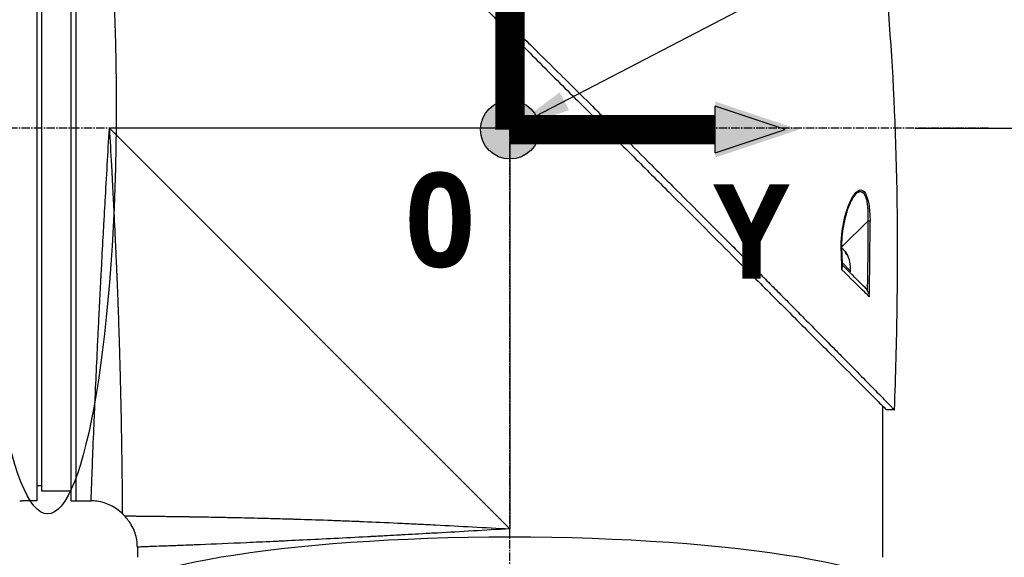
# Model space of a CAD drawing. Header units: millimetres. Extents: x 0 to 4378, y 0 to 2376.
# Tile 120 of 224: x 1632 to 1833, y 769 to 879. Entities that reach past the tile are written whole.
import ezdxf

# ---------------------------------------------------------------- set-up
doc = ezdxf.new("R2010")
doc.units = ezdxf.units.MM
doc.header["$LTSCALE"] = 0.2
doc.linetypes.add('CENTER2', pattern=[1.125, 0.75, -0.125, 0.125, -0.125])
for name, color, linetype in [('02_Center Line', 1, 'CENTER2'), ('07_Special Line2', 76, 'Continuous'), ('12_Before Rev.Num.', 5, 'Continuous'), ('13_After Rev.Num.', 6, 'Continuous')]:
    doc.layers.add(name, color=color, linetype=linetype)
doc.layers.add('14_Mark', color=7, linetype='Continuous', true_color=0xe03c31)
doc.styles.add('Rainbow-5.0 Style', font='malgunsl.ttf')
doc.dimstyles.new('Rainbow-5.0 Style', dxfattribs={"dimtxt": 4, "dimasz": 2.5, "dimexe": 1, "dimexo": 1, "dimgap": 1, "dimtad": 1, "dimdsep": 46, "dimtxsty": 'Rainbow-5.0 Style', "dimcen": 0, "dimclrd": 251, "dimclre": 251, "dimclrt": 7, "dimazin": 3, "dimtp": 0.1, "dimtm": 0.1, "dimtfac": 0.61, "dimtmove": 0, "dimatfit": 3, "dimfxl": 1, "dimlwd": -1, "dimlwe": -1, "dimarcsym": 1})

# ---------------------------------------------------------------- blocks, each defined once
blk = doc.blocks.new('*D128')
at = {"color": 251, "linetype": 'ByBlock', "transparency": 16777216}
for p, q in [((1814.42, 856.68), (1943.4, 856.68)), ((1939.4, 669.68), (1939.4, 846.68)), ((1833.81, 659.68), (1943.4, 659.68))]:
    blk.add_line(p, q, dxfattribs=at)
at = {"color": 251, "transparency": 16777216}
for points in [[(1937.74, 846.68), (1941.07, 846.68), (1939.4, 856.68)], [(1937.74, 669.68), (1941.07, 669.68), (1939.4, 659.68)]]:
    blk.add_solid(points, dxfattribs=at)
at = {"layer": 'Defpoints', "color": 0, "transparency": 16777216}
for p in [(1810.42, 856.68), (1939.4, 856.68), (1829.81, 659.68)]:
    blk.add_point(p, dxfattribs=at)
at = {"color": 7, "transparency": 16777216, "insert": (1927.09, 758.18), "char_height": 16, "attachment_point": 5, "rotation": 90, "style": 'Rainbow-5.0 Style'}
blk.add_mtext('197', dxfattribs=at)
blk = doc.blocks.new('*D129')
at = {"color": 251, "linetype": 'ByBlock', "transparency": 16777216}
for p, q in [((1723.88, 1269.38), (1891.38, 1269.38)), ((1887.38, 866.68), (1887.38, 1259.38)), ((1814.42, 856.68), (1891.38, 856.68))]:
    blk.add_line(p, q, dxfattribs=at)
at = {"color": 251, "transparency": 16777216}
for points in [[(1885.72, 1259.38), (1889.05, 1259.38), (1887.38, 1269.38)], [(1885.72, 866.68), (1889.05, 866.68), (1887.38, 856.68)]]:
    blk.add_solid(points, dxfattribs=at)
at = {"layer": 'Defpoints', "color": 0, "transparency": 16777216}
for p in [(1719.88, 1269.38), (1887.38, 1269.38), (1810.42, 856.68)]:
    blk.add_point(p, dxfattribs=at)
at = {"color": 7, "transparency": 16777216, "insert": (1875.09, 1063.03), "char_height": 16, "attachment_point": 5, "rotation": 90, "style": 'Rainbow-5.0 Style'}
blk.add_mtext('412.7', dxfattribs=at)
blk = doc.blocks.new('*D132')
at = {"color": 251, "linetype": 'ByBlock', "transparency": 16777216}
for p, q in [((1638.55, 1756.68), (1943.4, 1756.68)), ((1939.4, 1746.68), (1939.4, 866.68)), ((1814.42, 856.68), (1943.4, 856.68))]:
    blk.add_line(p, q, dxfattribs=at)
at = {"color": 251, "transparency": 16777216}
for points in [[(1937.74, 1746.68), (1941.07, 1746.68), (1939.4, 1756.68)], [(1937.74, 866.68), (1941.07, 866.68), (1939.4, 856.68)]]:
    blk.add_solid(points, dxfattribs=at)
at = {"layer": 'Defpoints', "color": 0, "transparency": 16777216}
for p in [(1634.55, 1756.68), (1810.42, 856.68), (1939.4, 856.68)]:
    blk.add_point(p, dxfattribs=at)
at = {"color": 7, "transparency": 16777216, "insert": (1927.12, 1306.68), "char_height": 16, "attachment_point": 5, "rotation": 90, "style": 'Rainbow-5.0 Style'}
blk.add_mtext('900', dxfattribs=at)
blk = doc.blocks.new('Blk$A37R2-3W24R')
for p, q in [((-96.5, 273), (-96.5, 121)), ((-89.5, 121), (-89.5, 273)), ((-88.5, 121), (-88.5, 273)), ((-95.5, 123), (-95.5, 271)), ((0.74, 215.65), (0, 197)), ((5.5, 212.65), (5.5, 212.65)), ((7.47, 210.71), (7.48, 210.7)), ((0, 197), (-81.7, 197)), ((-81.7, 197), (0, 115.3)), ((0, 197), (18.64, 197.74)), ((0, 197), (0, 115.3)), ((70.44, 183.45), (70.44, 183.45)), ((38.28, 180.07), (38.28, 180.07)), ((73.01, 178.06), (67.65, 172.7)), ((67.58, 172.62), (67.58, 172.62)), ((67.58, 172.58), (67.58, 172.58)), ((68.34, 171.81), (68.38, 171.85)), ((68.61, 171.27), (68.73, 171.39)), ((67.76, 169.57), (69.46, 167.86)), ((69.46, 167.86), (69.26, 167.66)), ((65.98, 152.21), (65.98, 152.2)), ((65.98, 152.2), (65.98, 152.2)), ((68.19, 149.96), (68.19, 149.96)), ((68.21, 149.94), (68.21, 149.94)), ((76, 140.38), (76, 109.5)), ((78.44, 139.55), (76.84, 139.55)), ((-96.5, 124.13), (-95.5, 124.11)), ((-89.5, 123), (-95.5, 123)), ((-96.5, 121), (-99.5, 121)), ((-89.5, 121), (-85.43, 121)), ((-79.06, 118.36), (-78.64, 117.94)), ((-76, 111.57), (-76, 109.5))]:
    blk.add_line(p, q)
blk.add_arc((63.39, 168.44), 6.1, 354.6019, 29.6514)
for centre, major_axis, ratio, start_param, end_param in [((72.99, 178.04), (0.5, 0.001), 0.036993, 0.389718, 1.533742), ((-276, -461.66), (295.9, 797.97), 0.23298, 5.692342, 5.723691), ((-508.19, -1020.35), (-531.39, -1363.29), 0.183375, 2.684579, 2.706041), ((67.16, 172.21), (0.5, 0.019), 0.035577, 5.730867, 6.283186), ((-546.92, 149.07), (-456.39, 412.71), 0.998727, 3.908319, 3.915049), ((63.22, 168.61), (4.29, 4.29), 0.920715, 5.920984, 6.02203), ((64.79, 167.04), (4.04, 4.04), 0.390236, 6.173187, 6.393184), ((63.56, 168.26), (4.29, 4.29), 0.920715, 5.920984, 6.02203), ((-508.18, -1020.33), (-531.38, -1363.27), 0.183376, 2.655575, 2.684576)]:
    blk.add_ellipse(centre, major_axis=major_axis, ratio=ratio, start_param=start_param, end_param=end_param)
for points, knots in [([(-57.45, 275.44), (-57.45, 275.44), (-57.41, 275.4), (-57.34, 275.33), (-57.3, 275.29), (-57.26, 275.24), (-57.2, 275.19), (-57.15, 275.13), (-57.08, 275.06), (-57.01, 274.99), (-56.86, 274.84), (-56.68, 274.65), (-56.46, 274.43), (-56.35, 274.32), (-56.23, 274.2), (-56.1, 274.07), (-55.98, 273.95), (-55.84, 273.81), (-55.7, 273.67), (-55.7, 273.66), (-55.69, 273.66), (-55.69, 273.65), (-55.4, 273.36), (-55.08, 273.03), (-54.72, 272.67), (-54.54, 272.49), (-54.36, 272.3), (-54.16, 272.11), (-53.97, 271.91), (-53.77, 271.71), (-53.56, 271.49), (-53.14, 271.07), (-52.69, 270.62), (-52.22, 270.14), (-51.76, 269.67), (-51.27, 269.18), (-50.76, 268.66), (-50.74, 268.64), (-50.73, 268.63), (-50.71, 268.61), (-49.67, 267.56), (-48.53, 266.4), (-47.3, 265.17), (-46.69, 264.55), (-46.06, 263.91), (-45.41, 263.25), (-44.76, 262.6), (-44.08, 261.92), (-43.4, 261.23), (-42.7, 260.53), (-41.99, 259.82), (-41.27, 259.09), (-40.54, 258.36), (-39.8, 257.61), (-39.04, 256.85), (-38.29, 256.09), (-37.52, 255.31), (-36.73, 254.53), (-35.95, 253.74), (-35.15, 252.94), (-34.35, 252.13), (-34.29, 252.08), (-34.23, 252.02), (-34.18, 251.96), (-33.42, 251.21), (-32.65, 250.44), (-31.87, 249.67), (-31.04, 248.84), (-30.2, 248.01), (-29.34, 247.16), (-28.07, 245.89), (-26.76, 244.6), (-25.44, 243.28), (-25, 242.85), (-24.56, 242.41), (-24.12, 241.97), (-23.89, 241.75), (-23.67, 241.52), (-23.44, 241.3), (-22.77, 240.63), (-22.1, 239.96), (-21.42, 239.29), (-20.06, 237.95), (-18.69, 236.59), (-17.3, 235.21), (-15.92, 233.84), (-14.52, 232.45), (-13.1, 231.05), (-13.01, 230.96), (-12.93, 230.88), (-12.84, 230.79), (-9.15, 227.13), (-5.38, 223.4), (-1.57, 219.63), (-1.47, 219.53), (-1.38, 219.44), (-1.28, 219.35), (-0.32, 218.4), (0.64, 217.44), (1.61, 216.49), (2.58, 215.53), (3.55, 214.57), (4.53, 213.61), (6.48, 211.69), (8.42, 209.77), (10.36, 207.85), (10.45, 207.77), (10.53, 207.69), (10.61, 207.61), (12.57, 205.67), (14.52, 203.74), (16.47, 201.81), (17.45, 200.85), (18.42, 199.88), (19.39, 198.92), (20.36, 197.95), (21.33, 196.99), (22.3, 196.03), (22.36, 195.97), (22.42, 195.91), (22.48, 195.85), (24.4, 193.93), (26.32, 192.02), (28.22, 190.13), (29.16, 189.18), (30.11, 188.24), (31.05, 187.3), (31.99, 186.36), (32.93, 185.42), (33.86, 184.49), (33.9, 184.45), (33.95, 184.4), (34, 184.35), (35.88, 182.48), (37.74, 180.61), (39.57, 178.78), (41.4, 176.94), (43.21, 175.14), (44.98, 173.36), (45.87, 172.47), (46.75, 171.59), (47.62, 170.71), (48.49, 169.84), (49.35, 168.97), (50.21, 168.11), (51.06, 167.25), (51.9, 166.41), (52.73, 165.57), (53.57, 164.73), (54.39, 163.91), (55.2, 163.09), (55.21, 163.07), (55.23, 163.06), (55.25, 163.04), (56.06, 162.22), (56.86, 161.42), (57.64, 160.62), (58.43, 159.83), (59.2, 159.05), (59.96, 158.28), (60.72, 157.52), (61.47, 156.77), (62.19, 156.03), (63.65, 154.56), (65.04, 153.16), (66.35, 151.82), (66.68, 151.49), (67.01, 151.16), (67.33, 150.83), (67.65, 150.51), (67.96, 150.19), (68.27, 149.88), (69.51, 148.63), (70.66, 147.46), (71.71, 146.39), (71.72, 146.39), (71.72, 146.38), (71.72, 146.38), (72.25, 145.85), (72.75, 145.34), (73.22, 144.86), (73.7, 144.38), (74.14, 143.92), (74.56, 143.5), (74.98, 143.08), (75.36, 142.68), (75.72, 142.32), (76.07, 141.96), (76.39, 141.63), (76.68, 141.34), (76.97, 141.05), (77.22, 140.79), (77.44, 140.56), (77.55, 140.45), (77.65, 140.35), (77.75, 140.26), (77.84, 140.16), (77.92, 140.08), (78, 140), (78.14, 139.85), (78.25, 139.74), (78.33, 139.66), (78.4, 139.59), (78.44, 139.55), (78.44, 139.55)], [0, 0, 0, 0, 0.0041991, 0.0041991, 0.0041991, 0.0062987, 0.0062987, 0.0062987, 0.0083983, 0.0083983, 0.0083983, 0.0125974, 0.0125974, 0.0125974, 0.014697, 0.014697, 0.014697, 0.0167965, 0.0167965, 0.0167965, 0.0168599, 0.0168599, 0.0168599, 0.0210764, 0.0210764, 0.0210764, 0.0231847, 0.0231847, 0.0231847, 0.025293, 0.025293, 0.025293, 0.0295096, 0.0295096, 0.0295096, 0.0335924, 0.0335924, 0.0335924, 0.0337261, 0.0337261, 0.0337261, 0.0420526, 0.0420526, 0.0420526, 0.0462159, 0.0462159, 0.0462159, 0.0503791, 0.0503791, 0.0503791, 0.0545745, 0.0545745, 0.0545745, 0.0587698, 0.0587698, 0.0587698, 0.0629602, 0.0629602, 0.0629602, 0.0671505, 0.0671505, 0.0671505, 0.0674414, 0.0674414, 0.0674414, 0.0713694, 0.0713694, 0.0713694, 0.0755743, 0.0755743, 0.0755743, 0.0818817, 0.0818817, 0.0818817, 0.0839768, 0.0839768, 0.0839768, 0.0850355, 0.0850355, 0.0850355, 0.0881892, 0.0881892, 0.0881892, 0.0944966, 0.0944966, 0.0944966, 0.1008041, 0.1008041, 0.1008041, 0.1011921, 0.1011921, 0.1011921, 0.1176445, 0.1176445, 0.1176445, 0.1180502, 0.1180502, 0.1180502, 0.1221943, 0.1221943, 0.1221943, 0.1263384, 0.1263384, 0.1263384, 0.1346266, 0.1346266, 0.1346266, 0.1349824, 0.1349824, 0.1349824, 0.143338, 0.143338, 0.143338, 0.1475158, 0.1475158, 0.1475158, 0.1516936, 0.1516936, 0.1516936, 0.1519551, 0.1519551, 0.1519551, 0.160293, 0.160293, 0.160293, 0.164462, 0.164462, 0.164462, 0.168631, 0.168631, 0.168631, 0.1688379, 0.1688379, 0.1688379, 0.1772635, 0.1772635, 0.1772635, 0.1856891, 0.1856891, 0.1856891, 0.1899019, 0.1899019, 0.1899019, 0.1941147, 0.1941147, 0.1941147, 0.1983275, 0.1983275, 0.1983275, 0.2025403, 0.2025403, 0.2025403, 0.2026348, 0.2026348, 0.2026348, 0.206856, 0.206856, 0.206856, 0.2110771, 0.2110771, 0.2110771, 0.2152983, 0.2152983, 0.2152983, 0.2237405, 0.2237405, 0.2237405, 0.2258511, 0.2258511, 0.2258511, 0.2279617, 0.2279617, 0.2279617, 0.2364039, 0.2364039, 0.2364039, 0.2364237, 0.2364237, 0.2364237, 0.240644, 0.240644, 0.240644, 0.2448644, 0.2448644, 0.2448644, 0.2490847, 0.2490847, 0.2490847, 0.253305, 0.253305, 0.253305, 0.2575358, 0.2575358, 0.2575358, 0.2596491, 0.2596491, 0.2596491, 0.2617623, 0.2617623, 0.2617623, 0.2659889, 0.2659889, 0.2659889, 0.2702154, 0.2702154, 0.2702154, 0.2702154]), ([(-57.45, 273.84), (-57.45, 273.84), (-57.15, 273.54), (-56.01, 272.39), (-55.18, 271.55), (-51.97, 268.36), (-48.95, 265.35), (-43.01, 259.4), (-40.39, 256.78), (-36.53, 252.92), (-35.43, 251.82), (-33.82, 250.21), (-33.32, 249.71), (-30.42, 246.81), (-27.93, 244.31), (-21.31, 237.69), (-17.07, 233.45), (-10.42, 226.81), (-8.07, 224.45), (-4.64, 221.03), (-3.58, 219.97), (-1.76, 218.14), (-1.01, 217.38), (0.06, 216.32), (0.37, 216.01), (0.95, 215.43), (1.24, 215.15), (1.52, 214.87)], [-12.224149, -12.224149, -12.224149, -12.224149, -11.037359, -11.037359, -9.877095, -9.877095, -7.592298, -7.592298, -6.07984, -6.07984, -5.495393, -5.495393, -5.239423, -5.239423, -4.019638, -4.019638, -2.082992, -2.082992, -1.043435, -1.043435, -0.581051, -0.581051, -0.251822, -0.251822, -0.120605, -0.120605, -0.000021, -0.000021, -0.000021, -0.000021]), ([(1.52, 214.87), (4.23, 212.18), (6.94, 209.42), (12.41, 203.95), (15.17, 201.25), (17.86, 198.55)], [-2.319062, -2.319062, -2.319062, -2.319062, -1.1611, -1.1611, -0.001522, -0.001522, -0.001522, -0.001522]), ([(-85.43, 121), (-85.43, 121), (-85.42, 121.12), (-85.41, 121.37), (-85.41, 121.61), (-85.39, 121.98), (-85.38, 122.46), (-85.36, 122.94), (-85.34, 123.55), (-85.31, 124.26), (-85.3, 124.63), (-85.28, 125.02), (-85.27, 125.44), (-85.25, 125.87), (-85.23, 126.32), (-85.21, 126.79), (-85.21, 126.88), (-85.21, 126.97), (-85.2, 127.06), (-85.13, 128.93), (-85.05, 131.19), (-84.94, 133.79), (-84.94, 133.89), (-84.93, 134), (-84.93, 134.1), (-84.9, 134.7), (-84.88, 135.31), (-84.85, 135.94), (-84.84, 136.31), (-84.82, 136.69), (-84.8, 137.07), (-84.79, 137.46), (-84.77, 137.85), (-84.75, 138.25), (-84.75, 138.31), (-84.75, 138.38), (-84.75, 138.45), (-84.68, 139.98), (-84.61, 141.55), (-84.54, 143.26), (-84.44, 145.39), (-84.34, 147.67), (-84.23, 150.08), (-84.16, 151.54), (-84.09, 153.05), (-84.01, 154.6), (-84.01, 154.64), (-84.01, 154.69), (-84, 154.74), (-83.95, 155.77), (-83.9, 156.83), (-83.85, 157.91), (-83.8, 158.93), (-83.74, 159.96), (-83.69, 161.02), (-83.69, 161.06), (-83.69, 161.11), (-83.68, 161.16), (-83.63, 162.22), (-83.57, 163.3), (-83.52, 164.4), (-83.49, 164.97), (-83.46, 165.54), (-83.43, 166.12), (-83.41, 166.41), (-83.4, 166.7), (-83.38, 167), (-83.37, 167.14), (-83.37, 167.29), (-83.36, 167.44), (-83.35, 167.58), (-83.34, 167.76), (-83.33, 167.87), (-83.33, 168.01), (-83.32, 168.15), (-83.31, 168.29), (-83.21, 170.3), (-83.09, 172.49), (-82.96, 174.86), (-82.89, 176.02), (-82.83, 177.21), (-82.76, 178.46), (-82.72, 179.16), (-82.68, 179.88), (-82.64, 180.6), (-82.61, 181.1), (-82.58, 181.61), (-82.55, 182.12), (-82.42, 184.46), (-82.28, 186.92), (-82.13, 189.52), (-82, 191.91), (-81.85, 194.4), (-81.7, 197)], [0.5000048, 0.5000048, 0.5000048, 0.5000048, 0.5301821, 0.5301821, 0.5301821, 0.560531, 0.560531, 0.560531, 0.5911455, 0.5911455, 0.5911455, 0.6065856, 0.6065856, 0.6065856, 0.6221334, 0.6221334, 0.6221334, 0.625, 0.625, 0.625, 0.6850898, 0.6850898, 0.6850898, 0.6875, 0.6875, 0.6875, 0.7011464, 0.7011464, 0.7011464, 0.7092438, 0.7092438, 0.7092438, 0.7173743, 0.7173743, 0.7173743, 0.71875, 0.71875, 0.71875, 0.7499738, 0.7499738, 0.7499738, 0.7889478, 0.7889478, 0.7889478, 0.8125, 0.8125, 0.8125, 0.8131921, 0.8131921, 0.8131921, 0.8288728, 0.8288728, 0.8288728, 0.84375, 0.84375, 0.84375, 0.8444134, 0.8444134, 0.8444134, 0.859375, 0.859375, 0.859375, 0.8671875, 0.8671875, 0.8671875, 0.8710937, 0.8710937, 0.8710937, 0.8730469, 0.8730469, 0.8730469, 0.8749735, 0.8749735, 0.8749735, 0.8773485, 0.8773485, 0.8773485, 0.9115235, 0.9115235, 0.9115235, 0.9281399, 0.9281399, 0.9281399, 0.9375, 0.9375, 0.9375, 0.9439123, 0.9439123, 0.9439123, 0.973127, 0.973127, 0.973127, 1, 1, 1, 1]), ([(-81.7, 197), (-81.57, 194.5), (-81.43, 191.99), (-81.29, 189.47), (-81.29, 189.45), (-81.29, 189.43), (-81.29, 189.41), (-81.22, 188.14), (-81.15, 186.87), (-81.09, 185.61), (-81.02, 184.4), (-80.97, 183.25), (-80.9, 182.01), (-80.9, 181.95), (-80.89, 181.88), (-80.89, 181.81), (-80.83, 180.63), (-80.77, 179.45), (-80.72, 178.31), (-80.65, 177.06), (-80.6, 175.85), (-80.54, 174.66), (-80.53, 174.5), (-80.53, 174.35), (-80.52, 174.2), (-80.46, 172.98), (-80.41, 171.79), (-80.36, 170.62), (-80.33, 170.03), (-80.31, 169.45), (-80.28, 168.88), (-80.27, 168.6), (-80.26, 168.31), (-80.24, 168.03), (-80.24, 167.86), (-80.23, 167.7), (-80.22, 167.53), (-80.22, 167.43), (-80.21, 167.31), (-80.21, 167.19), (-80.11, 164.86), (-80.03, 162.68), (-79.95, 160.64), (-79.94, 160.38), (-79.93, 160.11), (-79.93, 159.85), (-79.89, 158.97), (-79.86, 158.11), (-79.84, 157.29), (-79.8, 156.26), (-79.77, 155.27), (-79.74, 154.32), (-79.74, 154.21), (-79.73, 154.11), (-79.73, 154.01), (-79.73, 153.99), (-79.73, 153.97), (-79.73, 153.95), (-79.72, 153.83), (-79.72, 153.74), (-79.72, 153.59), (-79.64, 151.2), (-79.58, 149.02), (-79.53, 147.03), (-79.5, 146.04), (-79.48, 145.1), (-79.46, 144.2), (-79.44, 143.44), (-79.43, 142.72), (-79.41, 142.02), (-79.41, 142), (-79.41, 141.97), (-79.41, 141.95), (-79.41, 141.85), (-79.4, 141.78), (-79.4, 141.65), (-79.36, 139.84), (-79.33, 138.21), (-79.3, 136.74), (-79.3, 136.52), (-79.3, 136.31), (-79.29, 136.1), (-79.29, 135.89), (-79.28, 135.69), (-79.28, 135.5), (-79.27, 135.08), (-79.27, 134.68), (-79.26, 134.3), (-79.25, 133.48), (-79.23, 132.73), (-79.22, 132.02), (-79.22, 132.01), (-79.22, 132), (-79.22, 131.99), (-79.22, 131.91), (-79.22, 131.85), (-79.22, 131.75), (-79.2, 130.19), (-79.18, 128.81), (-79.16, 127.6), (-79.15, 126.69), (-79.14, 125.87), (-79.13, 125.14), (-79.13, 124.94), (-79.13, 124.76), (-79.12, 124.57), (-79.12, 124.52), (-79.12, 124.47), (-79.12, 124.43), (-79.12, 123.97), (-79.11, 123.54), (-79.11, 123.12), (-79.11, 123.09), (-79.11, 123.06), (-79.11, 123.03), (-79.1, 122.7), (-79.1, 122.38), (-79.1, 122.08), (-79.1, 122.01), (-79.1, 121.93), (-79.1, 121.86), (-79.1, 121.84), (-79.09, 121.81), (-79.09, 121.78), (-79.09, 121.62), (-79.09, 121.44), (-79.09, 121.27), (-79.09, 121.13), (-79.09, 120.99), (-79.09, 120.85), (-79.09, 120.81), (-79.09, 120.77), (-79.08, 120.74), (-79.08, 120.58), (-79.08, 120.43), (-79.08, 120.29), (-79.08, 120.22), (-79.08, 120.15), (-79.08, 120.09), (-79.08, 120.05), (-79.08, 120.02), (-79.08, 119.99), (-79.08, 119.97), (-79.08, 119.95), (-79.08, 119.93), (-79.08, 119.92), (-79.08, 119.9), (-79.08, 119.89), (-79.07, 119.58), (-79.07, 119.35), (-79.07, 119.17), (-79.07, 119.07), (-79.07, 119), (-79.07, 118.93), (-79.07, 118.89), (-79.07, 118.86), (-79.07, 118.83), (-79.07, 118.82), (-79.07, 118.8), (-79.07, 118.79), (-79.07, 118.78), (-79.07, 118.77), (-79.07, 118.76), (-79.07, 118.76), (-79.07, 118.75), (-79.07, 118.75), (-79.06, 118.48), (-79.06, 118.36), (-79.06, 118.36)], [0, 0, 0, 0, 0.061969, 0.061969, 0.061969, 0.0625, 0.0625, 0.0625, 0.09375, 0.09375, 0.09375, 0.1234255, 0.1234255, 0.1234255, 0.125, 0.125, 0.125, 0.1531538, 0.1531538, 0.1531538, 0.1836029, 0.1836029, 0.1836029, 0.1875, 0.1875, 0.1875, 0.21875, 0.21875, 0.21875, 0.234375, 0.234375, 0.234375, 0.2421875, 0.2421875, 0.2421875, 0.2469884, 0.2469884, 0.2469884, 0.25, 0.25, 0.25, 0.3052191, 0.3052191, 0.3052191, 0.3125, 0.3125, 0.3125, 0.3368038, 0.3368038, 0.3368038, 0.3671875, 0.3671875, 0.3671875, 0.3705126, 0.3705126, 0.3705126, 0.3710937, 0.3710937, 0.3710937, 0.375, 0.375, 0.375, 0.4375, 0.4375, 0.4375, 0.46875, 0.46875, 0.46875, 0.4952139, 0.4952139, 0.4952139, 0.4960937, 0.4960937, 0.4960937, 0.5, 0.5, 0.5, 0.5544796, 0.5544796, 0.5544796, 0.5625, 0.5625, 0.5625, 0.5702519, 0.5702519, 0.5702519, 0.5865122, 0.5865122, 0.5865122, 0.6206238, 0.6206238, 0.6206238, 0.6210937, 0.6210937, 0.6210937, 0.625, 0.625, 0.625, 0.6875, 0.6875, 0.6875, 0.734375, 0.734375, 0.734375, 0.7469686, 0.7469686, 0.7469686, 0.75, 0.75, 0.75, 0.7791382, 0.7791382, 0.7791382, 0.78125, 0.78125, 0.78125, 0.8046875, 0.8046875, 0.8046875, 0.8101255, 0.8101255, 0.8101255, 0.8125, 0.8125, 0.8125, 0.828125, 0.828125, 0.828125, 0.8405244, 0.8405244, 0.8405244, 0.84375, 0.84375, 0.84375, 0.859375, 0.859375, 0.859375, 0.8671875, 0.8671875, 0.8671875, 0.8710938, 0.8710938, 0.8710938, 0.8735646, 0.8735646, 0.8735646, 0.875, 0.875, 0.875, 0.90625, 0.90625, 0.90625, 0.921875, 0.921875, 0.921875, 0.9296875, 0.9296875, 0.9296875, 0.9335938, 0.9335938, 0.9335938, 0.9367093, 0.9367093, 0.9367093, 0.9375, 0.9375, 0.9375, 1, 1, 1, 1]), ([(17.86, 198.55), (18.13, 198.25), (18.41, 197.97), (19, 197.38), (19.3, 197.08), (20.39, 195.98), (21.18, 195.2), (23.06, 193.32), (24.16, 192.23), (27.68, 188.71), (30.1, 186.29), (36.92, 179.47), (41.26, 175.12), (47.99, 168.39), (50.5, 165.89), (53.18, 163.21), (53.44, 162.95), (54.82, 161.57), (55.92, 160.47), (59.79, 156.6), (62.42, 153.97), (66.6, 149.8), (68.26, 148.14), (71.13, 145.25), (72.36, 144.02), (74.47, 141.9), (75.32, 141.05), (76.21, 140.17), (76.44, 139.94), (76.76, 139.63), (76.84, 139.55), (76.84, 139.55)], [-12.052589, -12.052589, -12.052589, -12.052589, -11.934103, -11.934103, -11.804161, -11.804161, -11.469421, -11.469421, -10.998435, -10.998435, -9.945484, -9.945484, -7.985272, -7.985272, -6.766883, -6.766883, -6.634722, -6.634722, -6.057598, -6.057598, -4.559072, -4.559072, -3.422422, -3.422422, -2.341546, -2.341546, -1.193783, -1.193783, -0.601834, -0.601834, 0, 0, 0, 0]), ([(67.59, 172.21), (67.51, 174.29), (67.76, 176.35), (68.18, 178.21), (68.6, 180.07), (69.19, 181.8), (69.96, 183.05), (70.35, 183.67), (70.78, 184.16), (71.23, 184.33), (71.68, 184.5), (72.15, 184.29), (72.52, 183.66), (72.88, 183.04), (73.11, 182.11), (73.25, 181.12), (73.4, 180.12), (73.45, 179.09), (73.46, 178.05)], [-1, -1, -1, -1, -0.75, -0.75, -0.75, -0.5, -0.5, -0.5, -0.375, -0.375, -0.375, -0.25, -0.25, -0.25, -0.125, -0.125, -0.125, 0, 0, 0, 0]), ([(70.44, 183.45), (70.22, 183.21), (70.01, 182.88), (69.54, 182.05), (69.29, 181.51), (68.73, 180.04), (68.45, 179.05), (67.93, 176.67), (67.71, 175.19), (67.64, 173.2), (67.64, 172.71), (67.66, 172.23)], [0, 0, 0, 0, 0.177079, 0.177079, 0.406682, 0.406682, 0.747747, 0.747747, 1.198722, 1.198722, 1.345047, 1.345047, 1.345047, 1.345047]), ([(70.44, 183.45), (70.51, 183.52), (70.61, 183.63), (70.76, 183.76), (70.86, 183.84), (70.97, 183.91), (71.06, 183.95), (71.12, 183.98), (71.16, 184), (71.22, 184.02), (71.3, 184.04), (71.37, 184.06), (71.43, 184.06), (71.46, 184.06), (71.49, 184.06), (71.51, 184.06), (71.54, 184.06), (71.6, 184.05), (71.71, 184.02), (71.81, 183.98), (71.89, 183.93), (71.95, 183.89), (72.03, 183.83), (72.1, 183.75), (72.17, 183.67), (72.22, 183.61), (72.25, 183.55), (72.29, 183.5), (72.31, 183.46), (72.33, 183.42), (72.35, 183.38), (72.38, 183.33), (72.42, 183.24), (72.48, 183.12), (72.54, 182.96), (72.59, 182.81), (72.66, 182.6), (72.74, 182.3), (72.82, 181.91), (72.88, 181.53), (72.91, 181.27), (72.94, 181.05), (72.96, 180.83), (72.99, 180.53), (73.01, 180.16), (73.03, 179.77), (73.03, 179.37), (73.04, 178.8), (73.02, 178.36), (73.01, 178.06)], [1.329615, 1.329615, 1.329615, 1.329615, 1.378961, 1.40356, 1.428073, 1.452518, 1.476923, 1.483207, 1.495736, 1.501978, 1.526778, 1.545207, 1.551317, 1.563485, 1.567497, 1.570553, 1.578207, 1.587912, 1.613451, 1.647115, 1.658519, 1.671664, 1.690388, 1.714701, 1.728974, 1.744675, 1.75307, 1.761833, 1.77097, 1.775681, 1.780486, 1.790347, 1.800537, 1.821922, 1.844682, 1.86886, 1.881499, 1.921664, 1.980666, 2.012563, 2.046031, 2.063338, 2.081006, 2.117316, 2.154984, 2.194087, 2.234709, 2.276933, 2.36647, 2.36647, 2.36647, 2.36647]), ([(67.65, 172.55), (67.67, 172.54), (67.69, 172.53), (67.78, 172.46), (67.87, 172.39), (68.02, 172.24), (68.11, 172.14), (68.26, 171.94), (68.33, 171.83), (68.38, 171.73)], [-0.2670741, -0.2670741, -0.2670741, -0.2670741, -0.2579182, -0.2579182, -0.2219927, -0.2219927, -0.1860671, -0.1860671, -0.1501416, -0.1501416, -0.1501416, -0.1501416]), ([(68.73, 171.39), (68.67, 171.48), (68.62, 171.58), (68.52, 171.73), (68.47, 171.79), (68.41, 171.85), (68.39, 171.86), (68.38, 171.85)], [-0.4380406, -0.4380406, -0.4380406, -0.4380406, -0.4021151, -0.4021151, -0.3661895, -0.3661895, -0.3312861, -0.3312861, -0.3312861, -0.3312861]), ([(72.44, 164.48), (71.68, 165.23), (70.86, 166.05), (69.99, 166.92), (69.84, 167.07), (69.41, 167.51), (68.65, 168.27), (68.31, 168.61), (68.01, 168.9), (67.77, 169.14)], [0, 0, 0, 0, 0.5, 0.5, 0.5, 0.75, 0.75, 0.75, 0.8788716, 0.8788716, 0.8788716, 0.8788716]), ([(67.73, 168.08), (67.76, 168.19), (67.79, 168.33), (67.79, 168.49), (67.79, 168.51), (67.79, 168.53), (67.79, 168.56)], [0, 0, 0, 0, 0.25, 0.25, 0.25, 0.2995894, 0.2995894, 0.2995894, 0.2995894]), ([(73.3, 162.63), (73.01, 162.91), (72.7, 163.21), (72.39, 163.52), (70.98, 164.9), (69.41, 166.43), (67.73, 168.08)], [0, 0, 0, 0, 0.1807269, 0.1807269, 0.1807269, 1, 1, 1, 1]), ([(72.88, 163.89), (72.83, 163.98), (72.78, 164.06), (72.64, 164.26), (72.54, 164.37), (72.44, 164.48)], [-0.07345151, -0.07345151, -0.07345151, -0.07345151, -0.04389749, -0.04389749, -0.000001, -0.000001, -0.000001, -0.000001]), ([(72.88, 163.89), (72.97, 163.74), (73.07, 163.53), (73.15, 163.27), (73.18, 163.19), (73.21, 163.08), (73.24, 162.95), (73.28, 162.76), (73.3, 162.65), (73.3, 162.63)], [-0.9999987, -0.9999987, -0.9999987, -0.9999987, -0.5, -0.5, -0.5, -0.25, -0.25, -0.25, -0.000001, -0.000001, -0.000001, -0.000001]), ([(-100, 121), (-100, 121), (-99.99, 121), (-99.97, 121), (-99.95, 121), (-99.93, 121), (-99.89, 121), (-99.86, 121), (-99.81, 121), (-99.76, 121), (-99.72, 121), (-99.66, 121), (-99.61, 121), (-99.57, 121), (-99.54, 121), (-99.5, 121)], [0.5001155, 0.5001155, 0.5001155, 0.5001155, 0.6074687, 0.6074687, 0.6074687, 0.7149373, 0.7149373, 0.7149373, 0.8224074, 0.8224074, 0.8224074, 0.9298784, 0.9298784, 0.9298784, 1, 1, 1, 1]), ([(-79.06, 118.36), (-79.75, 119.05), (-80.56, 119.63), (-82.31, 120.5), (-83.26, 120.79), (-84.63, 120.97), (-85.03, 121), (-85.43, 121)], [0, 0, 0, 0, 0.2916732, 0.2916732, 0.5842531, 0.5842531, 0.7041738, 0.7041738, 0.7041738, 0.7041738]), ([(-78.64, 117.94), (-78.64, 117.94), (-78.61, 117.93), (-78.51, 117.93), (-78.47, 117.93), (-78.4, 117.93), (-78.37, 117.93), (-78.32, 117.93), (-78.28, 117.93), (-78.19, 117.93), (-78.12, 117.93), (-78.01, 117.93), (-77.96, 117.93), (-77.89, 117.93), (-77.87, 117.93), (-77.82, 117.93), (-77.79, 117.93), (-77.69, 117.93), (-77.6, 117.93), (-77.44, 117.93), (-77.38, 117.92), (-77.28, 117.92), (-77.24, 117.92), (-77.17, 117.92), (-77.13, 117.92), (-76.97, 117.92), (-76.83, 117.92), (-76.54, 117.92), (-76.38, 117.92), (-76.08, 117.91), (-75.92, 117.91), (-75.58, 117.91), (-75.38, 117.91), (-74.41, 117.9), (-73.52, 117.89), (-72.08, 117.87), (-71.57, 117.87), (-70.74, 117.86), (-70.45, 117.85), (-69.86, 117.85), (-69.53, 117.84), (-68.66, 117.83), (-68.03, 117.82), (-67.03, 117.81), (-66.68, 117.8), (-66.14, 117.79), (-65.87, 117.79), (-65.59, 117.79), (-65.4, 117.78), (-65.29, 117.78), (-63.95, 117.76), (-62.52, 117.74), (-60.07, 117.69), (-59.21, 117.68), (-57.84, 117.65), (-57.36, 117.64), (-56.64, 117.63), (-56.39, 117.62), (-56.01, 117.61), (-55.89, 117.61), (-55.64, 117.6), (-55.48, 117.6), (-53.76, 117.56), (-51.97, 117.52), (-48.98, 117.44), (-47.93, 117.42), (-46.29, 117.37), (-45.73, 117.35), (-44.87, 117.33), (-44.43, 117.31), (-43.99, 117.3), (-43.69, 117.29), (-43.51, 117.29), (-41.49, 117.22), (-39.42, 117.16), (-36.05, 117.04), (-34.88, 116.99), (-33.06, 116.92), (-32.44, 116.9), (-31.49, 116.86), (-31.17, 116.85), (-30.53, 116.82), (-30.16, 116.81), (-27.64, 116.7), (-25.3, 116.6), (-21.62, 116.43), (-20.38, 116.37), (-18.46, 116.27), (-17.82, 116.24), (-16.52, 116.18), (-15.84, 116.14), (-10.15, 115.85), (-5.05, 115.57), (0, 115.3)], [0, 0, 0, 0, 0.03125, 0.03125, 0.046875, 0.046875, 0.054688, 0.054688, 0.0625, 0.0625, 0.078125, 0.078125, 0.085938, 0.085938, 0.089844, 0.089844, 0.09375, 0.09375, 0.109375, 0.109375, 0.117188, 0.117188, 0.121094, 0.121094, 0.125, 0.125, 0.140625, 0.140625, 0.15625, 0.15625, 0.171875, 0.171875, 0.1875, 0.1875, 0.25, 0.25, 0.28125, 0.28125, 0.296875, 0.296875, 0.3125, 0.3125, 0.34375, 0.34375, 0.359375, 0.359375, 0.367188, 0.371094, 0.371094, 0.375, 0.375, 0.4375, 0.4375, 0.46875, 0.46875, 0.484375, 0.484375, 0.492188, 0.492188, 0.496094, 0.496094, 0.5, 0.5, 0.5625, 0.5625, 0.59375, 0.59375, 0.609375, 0.609375, 0.617188, 0.621094, 0.621094, 0.625, 0.625, 0.6875, 0.6875, 0.71875, 0.71875, 0.734375, 0.734375, 0.742188, 0.742188, 0.75, 0.75, 0.8125, 0.8125, 0.84375, 0.84375, 0.859375, 0.859375, 0.875, 0.875, 1, 1, 1, 1]), ([(-76, 111.57), (-76, 112.54), (-76.16, 113.53), (-76.78, 115.37), (-77.25, 116.26), (-78.09, 117.35), (-78.35, 117.65), (-78.64, 117.94)], [0, 0, 0, 0, 0.2916732, 0.2916732, 0.5842531, 0.5842531, 0.7041738, 0.7041738, 0.7041738, 0.7041738]), ([(0, 115.3), (-2.59, 115.15), (-5.08, 115.01), (-7.46, 114.87), (-10.03, 114.72), (-12.48, 114.58), (-14.79, 114.45), (-15.32, 114.42), (-15.84, 114.39), (-16.36, 114.37), (-18.35, 114.25), (-20.23, 114.15), (-22.01, 114.05), (-22.4, 114.03), (-22.79, 114.01), (-23.17, 113.99), (-23.99, 113.94), (-24.79, 113.9), (-25.57, 113.86), (-25.79, 113.84), (-26.01, 113.83), (-26.23, 113.82), (-26.72, 113.79), (-27.2, 113.77), (-27.67, 113.74), (-27.91, 113.73), (-28.14, 113.72), (-28.37, 113.71), (-28.49, 113.7), (-28.6, 113.69), (-28.72, 113.69), (-28.83, 113.68), (-28.91, 113.68), (-29.06, 113.67), (-33.7, 113.42), (-38.08, 113.2), (-42.15, 113), (-42.22, 113), (-42.29, 113), (-42.35, 112.99), (-43.32, 112.95), (-44.27, 112.9), (-45.21, 112.86), (-45.71, 112.83), (-46.21, 112.81), (-46.7, 112.78), (-47.19, 112.76), (-47.68, 112.74), (-48.17, 112.72), (-48.21, 112.71), (-48.25, 112.71), (-48.29, 112.71), (-50.18, 112.62), (-52.02, 112.54), (-53.7, 112.46), (-57.17, 112.31), (-60.33, 112.18), (-63.14, 112.06), (-63.48, 112.05), (-63.83, 112.04), (-64.16, 112.02), (-64.5, 112.01), (-64.83, 111.99), (-65.15, 111.98), (-65.79, 111.96), (-66.41, 111.93), (-67, 111.91), (-68.06, 111.87), (-69.04, 111.83), (-69.93, 111.8), (-70.02, 111.79), (-70.1, 111.79), (-70.18, 111.79), (-71.13, 111.75), (-71.97, 111.72), (-72.7, 111.69), (-73.06, 111.68), (-73.39, 111.67), (-73.7, 111.66), (-74, 111.64), (-74.28, 111.63), (-74.52, 111.63), (-75.01, 111.61), (-75.38, 111.59), (-75.63, 111.59), (-75.87, 111.58), (-76, 111.57), (-76, 111.57), (-76, 111.57), (-76, 111.57), (-76, 111.57)], [0, 0, 0, 0, 0.0268593, 0.0268593, 0.0268593, 0.0558825, 0.0558825, 0.0558825, 0.0625, 0.0625, 0.0625, 0.088102, 0.088102, 0.088102, 0.09375, 0.09375, 0.09375, 0.1058986, 0.1058986, 0.1058986, 0.109375, 0.109375, 0.109375, 0.1171875, 0.1171875, 0.1171875, 0.1210937, 0.1210937, 0.1210937, 0.1230469, 0.1230469, 0.1230469, 0.125, 0.125, 0.125, 0.1865064, 0.1865064, 0.1865064, 0.1875, 0.1875, 0.1875, 0.2022042, 0.2022042, 0.2022042, 0.2101236, 0.2101236, 0.2101236, 0.2180828, 0.2180828, 0.2180828, 0.21875, 0.21875, 0.21875, 0.25, 0.25, 0.25, 0.3146789, 0.3146789, 0.3146789, 0.3226569, 0.3226569, 0.3226569, 0.3306082, 0.3306082, 0.3306082, 0.3464266, 0.3464266, 0.3464266, 0.375, 0.375, 0.375, 0.3777022, 0.3777022, 0.3777022, 0.4086235, 0.4086235, 0.4086235, 0.4239943, 0.4239943, 0.4239943, 0.439307, 0.439307, 0.439307, 0.4697627, 0.4697627, 0.4697627, 0.4999997, 0.4999997, 0.4999997, 0.5000048, 0.5000048, 0.5000048, 0.5000048])]:
    blk.add_open_spline(points, degree=3, knots=knots)
for points in [[(79.06, 174.54), (78.96, 200.72), (77.49, 224.12), (74.66, 244.51)], [(70.46, 183.47), (70.46, 183.47), (70.46, 183.47), (70.46, 183.47)], [(73.01, 178.06), (73.02, 173.33), (72.97, 168.61), (72.88, 163.89)], [(67.66, 172.23), (67.71, 171), (67.75, 169.78), (67.79, 168.56)]]:
    blk.add_open_spline(points, degree=3)
at = {"layer": '02_Center Line', "ltscale": 11.288275}
for p, q in [((0, -20.78), (0, 308.42)), ((97.64, 197), (-291.4, 197))]:
    blk.add_line(p, q, dxfattribs=at)
blk = doc.blocks.new('A$C8cf810bf')
for q in [(9.58, 191.66), (16.95, 184.29)]:
    blk.add_line((9.58, 184.29), q)
blk.add_ellipse((14, 105.26), major_axis=(0, 83.3), ratio=0.168129)
blk = doc.blocks.new('A$Ceda57245')
at = {"layer": '07_Special Line2'}
blk.add_hatch(color=256, dxfattribs=at).paths.add_polyline_path([(49.16, 0), (34.9, 4.75), (34.9, -4.75)])
at = {"layer": '12_Before Rev.Num.'}
blk.add_hatch(color=256, dxfattribs=at).paths.add_polyline_path([(0, 49.16), (-4.75, 34.9), (4.75, 34.9)])
at = {"layer": '14_Mark'}
h = blk.add_hatch(color=256, dxfattribs=at)
h.dxf.hatch_style = 1
h.paths.add_polyline_path([(5, 0, 1), (-5, 0, 1)])
at = {"layer": '07_Special Line2'}
for p, q in [((34.9, -3.96), (34.9, 3.96)), ((46.78, 0), (34.9, 3.96)), ((34.9, -3.96), (46.78, 0))]:
    blk.add_line(p, q, dxfattribs=at)
at = {"layer": '07_Special Line2', "const_width": 5}
blk.add_lwpolyline([(34.9, 0), (0, 0)], dxfattribs=at)
at = {"layer": '12_Before Rev.Num.'}
for p, q in [((0, 46.78), (-3.96, 34.9)), ((3.96, 34.9), (0, 46.78)), ((3.96, 34.9), (-3.96, 34.9))]:
    blk.add_line(p, q, dxfattribs=at)
at = {"layer": '12_Before Rev.Num.', "const_width": 5}
blk.add_lwpolyline([(0, 34.9), (0, 0)], dxfattribs=at)
at = {"layer": '14_Mark'}
blk.add_circle((0, 0), 5, dxfattribs=at)
at = {"layer": '07_Special Line2', "insert": (34.53, -17.31), "char_height": 16, "attachment_point": 4, "style": 'Rainbow-5.0 Style'}
blk.add_mtext('{\\fMalgun Gothic Semilight|b1|i0|c129|p50;Y}', dxfattribs=at)
at = {"layer": '12_Before Rev.Num.', "insert": (-20.59, 35.73), "char_height": 16, "attachment_point": 4, "style": 'Rainbow-5.0 Style'}
blk.add_mtext('{\\fMalgun Gothic Semilight|b1|i0|c129|p50;Z}', dxfattribs=at)
at = {"layer": '14_Mark', "insert": (-17.84, -15.46), "char_height": 16, "attachment_point": 4, "style": 'Rainbow-5.0 Style'}
blk.add_mtext('{\\fMalgun Gothic Semilight|b1|i0|c129|p50;0}', dxfattribs=at)

msp = doc.modelspace()

# ---------------------------------------------------------------- block references
msp.add_blockref('Blk$A37R2-3W24R', (1731.806, 659.684))
at = {"xscale": 1.2, "yscale": 1.2, "zscale": 1.2}
msp.add_blockref('A$Ceda57245', (1731.82, 856.387), dxfattribs=at)
at = {"layer": '13_After Rev.Num.'}
msp.add_blockref('A$C8cf810bf', (1623.501, 756.056), dxfattribs=at)
at = {"layer": '13_After Rev.Num.', "rotation": 270}
msp.add_blockref('A$C8cf810bf', (1626.55, 773.346), dxfattribs=at)

# ---------------------------------------------------------------- dimensions: what is measured, and where the dimension line sits
for base, p1, p2, picture, middle in [((1939.402, 856.684), (1634.547, 1756.684), (1810.421, 856.684), '*D132', (1927.125, 1306.684)), ((1887.384, 1269.384), (1810.421, 856.684), (1719.884, 1269.384), '*D129', (1875.091, 1063.034)), ((1939.402, 856.684), (1829.806, 659.684), (1810.421, 856.684), '*D128', (1927.087, 758.184))]:
    dim = msp.add_linear_dim(base=base, p1=p1, p2=p2, angle=90, dimstyle='Rainbow-5.0 Style', override={"dimscale": 4, "dimtol": 0, "dimlim": 0, "dimtp": 0.1, "dimtm": 0.1, "dimtfac": 0.61, "dimtdec": 2, "dimtolj": 0, "dimtzin": 8})
    dim.commit()
    dim.dimension.update_dxf_attribs({"geometry": picture, "text_midpoint": middle})

# ---------------------------------------------------------------- leaders
at = {"annotation_type": 0, "has_hookline": 1, "hookline_direction": 0, "text_width": 103.201}
msp.add_leader([(1731.82, 856.387), (1969.57, 980.15), (1982.07, 980.15)], dimstyle='Rainbow-5.0 Style', override={"dimscale": 5, "dimgap": 1, "dimtad": 1}, dxfattribs=at)

doc.saveas('drawing.dxf')
